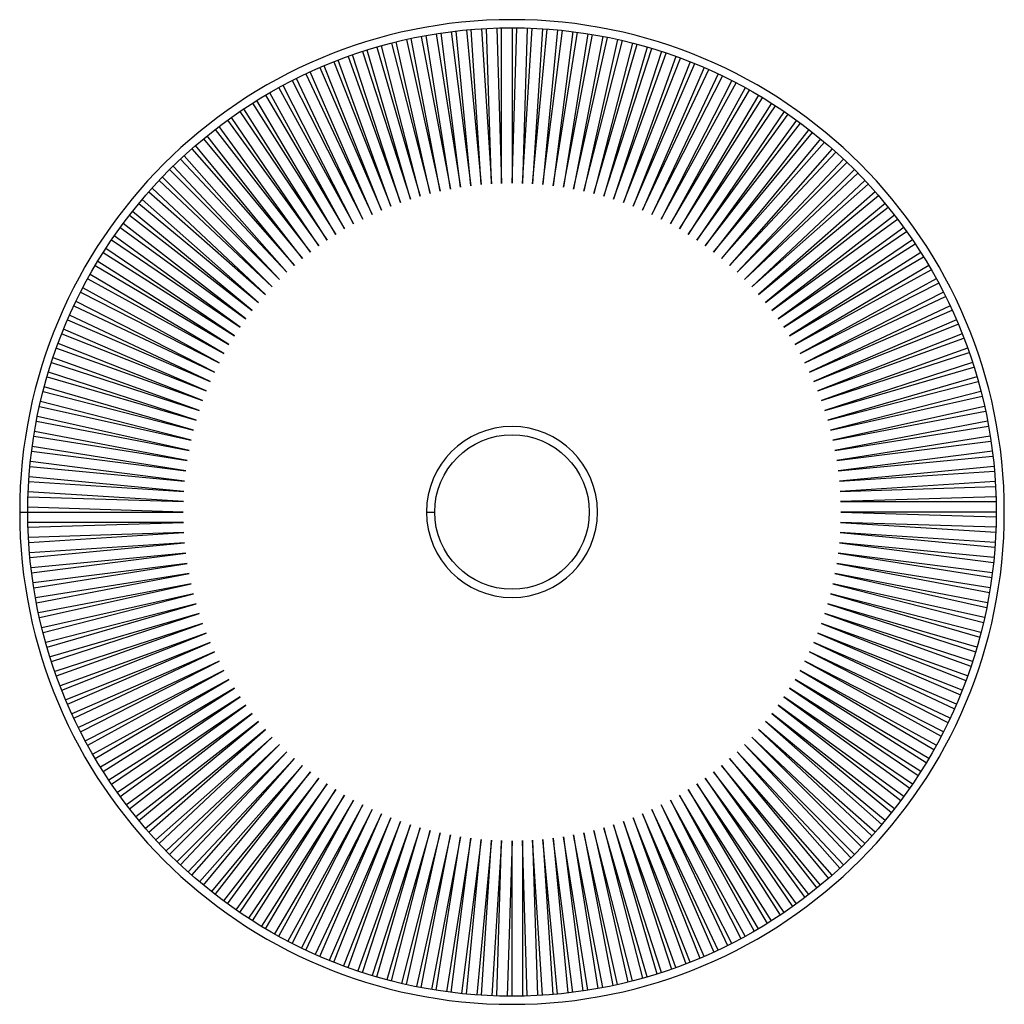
# Paper-space layout '_Posterior' of a CAD drawing. Header units: millimetres. Extents: x -303 to 303, y -303 to 303.
import ezdxf

# ---------------------------------------------------------------- set-up
doc = ezdxf.new("R2010")
doc.units = ezdxf.units.MM

psp = doc.layouts.new('_Posterior')

# ---------------------------------------------------------------- linework, layer by layer
at = {"color": 7, "linetype": 'Continuous', "lineweight": 25}
for p, q in [((-18.68, 296.91), (-12.69, 201.64)), ((-12.69, 201.64), (-15.69, 297.09)), ((-9.34, 297.35), (-6.35, 201.94)), ((-6.35, 201.94), (-6.35, 297.43)), ((0, 297.5), (0, 202.04)), ((0, 202.04), (3, 297.48)), ((9.34, 297.35), (6.35, 201.94)), ((6.35, 201.94), (12.34, 297.24)), ((18.68, 296.91), (12.69, 201.64)), ((12.69, 201.64), (21.67, 296.71)), ((-44.07, 197.17), (-61.97, 290.97)), ((-55.75, 292.23), (-37.86, 198.46)), ((-37.86, 198.46), (-52.8, 292.78)), ((-46.54, 293.84), (-31.61, 199.55)), ((-31.61, 199.55), (-43.57, 294.29)), ((-37.29, 295.15), (-25.32, 200.44)), ((-25.32, 200.44), (-34.31, 295.52)), ((-28, 296.18), (-19.01, 201.14)), ((-19.01, 201.14), (-25.01, 296.45)), ((28, 296.18), (19.01, 201.14)), ((19.01, 201.14), (30.98, 295.88)), ((37.29, 295.15), (25.32, 200.44)), ((25.32, 200.44), (40.26, 294.76)), ((46.54, 293.84), (31.61, 199.55)), ((31.61, 199.55), (49.5, 293.35)), ((55.75, 292.23), (37.86, 198.46)), ((37.86, 198.46), (58.69, 291.65)), ((-83, 285.69), (-56.37, 194.01)), ((-56.37, 194.01), (-80.12, 286.51)), ((-73.99, 288.15), (-50.24, 195.69)), ((-50.24, 195.69), (-71.08, 288.88)), ((-64.9, 290.34), (-44.07, 197.17)), ((64.9, 290.34), (44.07, 197.17)), ((44.07, 197.17), (67.82, 289.67)), ((73.99, 288.15), (50.24, 195.69)), ((50.24, 195.69), (76.89, 287.39)), ((83, 285.69), (56.37, 194.01)), ((56.37, 194.01), (85.88, 284.84)), ((-100.77, 279.91), (-68.44, 190.09)), ((-68.44, 190.09), (-97.95, 280.91)), ((-91.93, 282.94), (-62.43, 192.15)), ((-62.43, 192.15), (-89.08, 283.85)), ((91.93, 282.94), (62.43, 192.15)), ((62.43, 192.15), (94.78, 282)), ((100.77, 279.91), (68.44, 190.09)), ((68.44, 190.09), (103.59, 278.88)), ((-118.15, 273.03), (-80.24, 185.42)), ((-80.24, 185.42), (-115.39, 274.21)), ((-109.52, 276.61), (-74.37, 187.85)), ((-74.37, 187.85), (-106.72, 277.7)), ((109.52, 276.61), (74.37, 187.85)), ((74.37, 187.85), (112.3, 275.49)), ((118.15, 273.03), (80.24, 185.42)), ((-91.72, 180.02), (-132.38, 266.42)), ((-126.67, 269.19), (-86.02, 182.81)), ((-86.02, 182.81), (-123.95, 270.45)), ((80.24, 185.42), (120.9, 271.83)), ((126.67, 269.19), (86.02, 182.81)), ((86.02, 182.81), (129.38, 267.9)), ((-143.32, 260.7), (-97.33, 177.05)), ((-97.33, 177.05), (-140.69, 262.13)), ((-135.06, 265.07), (-91.72, 180.02)), ((135.06, 265.07), (91.72, 180.02)), ((91.72, 180.02), (137.73, 263.7)), ((143.32, 260.7), (97.33, 177.05)), ((-151.44, 256.07), (-102.84, 173.9)), ((-102.84, 173.9), (-148.85, 257.58)), ((97.33, 177.05), (145.94, 259.24)), ((151.44, 256.07), (102.84, 173.9)), ((102.84, 173.9), (154.01, 254.53)), ((-159.41, 251.19), (-108.26, 170.58)), ((-108.26, 170.58), (-156.87, 252.78)), ((159.41, 251.19), (108.26, 170.58)), ((108.26, 170.58), (161.93, 249.57)), ((-118.75, 163.45), (-172.43, 242.43)), ((-167.22, 246.06), (-113.56, 167.1)), ((-113.56, 167.1), (-164.73, 247.73)), ((167.22, 246.06), (113.56, 167.1)), ((113.56, 167.1), (169.69, 244.36)), ((-123.83, 159.64), (-179.96, 236.9)), ((-174.87, 240.68), (-118.75, 163.45)), ((174.87, 240.68), (118.75, 163.45)), ((118.75, 163.45), (177.28, 238.91)), ((-128.78, 155.67), (-187.31, 231.13)), ((-182.34, 235.07), (-123.83, 159.64)), ((182.34, 235.07), (123.83, 159.64)), ((123.83, 159.64), (184.7, 233.22)), ((-133.61, 151.55), (-194.48, 225.13)), ((-189.63, 229.23), (-128.78, 155.67)), ((189.63, 229.23), (128.78, 155.67)), ((128.78, 155.67), (191.94, 227.3)), ((-138.3, 147.28), (-201.46, 218.91)), ((-196.74, 223.16), (-133.61, 151.55)), ((196.74, 223.16), (133.61, 151.55)), ((133.61, 151.55), (198.98, 221.16)), ((-142.86, 142.86), (-208.23, 212.47)), ((-203.65, 216.87), (-138.3, 147.28)), ((203.65, 216.87), (138.3, 147.28)), ((138.3, 147.28), (205.83, 214.8)), ((-147.28, 138.3), (-214.8, 205.83)), ((-210.36, 210.36), (-142.86, 142.86)), ((210.36, 210.36), (142.86, 142.86)), ((142.86, 142.86), (212.47, 208.23)), ((-216.87, 203.65), (-147.28, 138.3)), ((216.87, 203.65), (147.28, 138.3)), ((147.28, 138.3), (218.91, 201.46)), ((-223.16, 196.74), (-151.55, 133.61)), ((-151.55, 133.61), (-221.16, 198.98)), ((223.16, 196.74), (151.55, 133.61)), ((151.55, 133.61), (225.13, 194.48)), ((-229.23, 189.63), (-155.67, 128.78)), ((-155.67, 128.78), (-227.3, 191.94)), ((229.23, 189.63), (155.67, 128.78)), ((-235.07, 182.34), (-159.64, 123.83)), ((-159.64, 123.83), (-233.22, 184.7)), ((155.67, 128.78), (231.13, 187.31)), ((235.07, 182.34), (159.64, 123.83)), ((-163.45, 118.75), (-238.91, 177.28)), ((159.64, 123.83), (236.9, 179.96)), ((-167.1, 113.56), (-244.36, 169.69)), ((-240.68, 174.87), (-163.45, 118.75)), ((240.68, 174.87), (163.45, 118.75)), ((163.45, 118.75), (242.43, 172.43)), ((-246.06, 167.22), (-167.1, 113.56)), ((246.06, 167.22), (167.1, 113.56)), ((167.1, 113.56), (247.73, 164.73)), ((-251.19, 159.41), (-170.58, 108.26)), ((-170.58, 108.26), (-249.57, 161.93)), ((251.19, 159.41), (170.58, 108.26)), ((-256.07, 151.44), (-173.9, 102.84)), ((-173.9, 102.84), (-254.53, 154.01)), ((170.58, 108.26), (252.78, 156.87)), ((256.07, 151.44), (173.9, 102.84)), ((-177.05, 97.33), (-259.24, 145.94)), ((173.9, 102.84), (257.58, 148.85)), ((-260.7, 143.32), (-177.05, 97.33)), ((260.7, 143.32), (177.05, 97.33)), ((177.05, 97.33), (262.13, 140.69)), ((-265.07, 135.06), (-180.02, 91.72)), ((-180.02, 91.72), (-263.7, 137.73)), ((265.07, 135.06), (180.02, 91.72)), ((-182.81, 86.02), (-267.9, 129.38)), ((180.02, 91.72), (266.42, 132.38)), ((-269.19, 126.67), (-182.81, 86.02)), ((269.19, 126.67), (182.81, 86.02)), ((182.81, 86.02), (270.45, 123.95)), ((-273.03, 118.15), (-185.42, 80.24)), ((-185.42, 80.24), (-271.83, 120.9)), ((273.03, 118.15), (185.42, 80.24)), ((185.42, 80.24), (274.21, 115.39)), ((-276.61, 109.52), (-187.85, 74.37)), ((-187.85, 74.37), (-275.49, 112.3)), ((276.61, 109.52), (187.85, 74.37)), ((-190.09, 68.44), (-278.88, 103.59)), ((187.85, 74.37), (277.7, 106.72)), ((-279.91, 100.77), (-190.09, 68.44)), ((279.91, 100.77), (190.09, 68.44)), ((190.09, 68.44), (280.91, 97.95)), ((-282.94, 91.93), (-192.15, 62.43)), ((-192.15, 62.43), (-282, 94.78)), ((282.94, 91.93), (192.15, 62.43)), ((-194.01, 56.37), (-284.84, 85.88)), ((192.15, 62.43), (283.85, 89.08)), ((-285.69, 83), (-194.01, 56.37)), ((285.69, 83), (194.01, 56.37)), ((194.01, 56.37), (286.51, 80.12)), ((-288.15, 73.99), (-195.69, 50.24)), ((-195.69, 50.24), (-287.39, 76.89)), ((288.15, 73.99), (195.69, 50.24)), ((-197.17, 44.07), (-289.67, 67.82)), ((195.69, 50.24), (288.88, 71.08)), ((-290.34, 64.9), (-197.17, 44.07)), ((290.34, 64.9), (197.17, 44.07)), ((197.17, 44.07), (290.97, 61.97)), ((-292.23, 55.75), (-198.46, 37.86)), ((-198.46, 37.86), (-291.65, 58.69)), ((292.23, 55.75), (198.46, 37.86)), ((-199.55, 31.61), (-293.35, 49.5)), ((198.46, 37.86), (292.78, 52.8)), ((-293.84, 46.54), (-199.55, 31.61)), ((293.84, 46.54), (199.55, 31.61)), ((199.55, 31.61), (294.29, 43.57)), ((-295.15, 37.29), (-200.44, 25.32)), ((-200.44, 25.32), (-294.76, 40.26)), ((295.15, 37.29), (200.44, 25.32)), ((-201.14, 19.01), (-295.88, 30.98)), ((200.44, 25.32), (295.52, 34.31)), ((-296.18, 28), (-201.14, 19.01)), ((296.18, 28), (201.14, 19.01)), ((201.14, 19.01), (296.45, 25.01)), ((-296.91, 18.68), (-201.64, 12.69)), ((-201.64, 12.69), (-296.71, 21.67)), ((296.91, 18.68), (201.64, 12.69)), ((-201.94, 6.35), (-297.24, 12.34)), ((201.64, 12.69), (297.09, 15.69)), ((-297.35, 9.34), (-201.94, 6.35)), ((297.35, 9.34), (201.94, 6.35)), ((201.94, 6.35), (297.43, 6.35)), ((-202.04, 0), (-297.48, 3)), ((-52.5, 0), (-47.5, 0)), ((297.5, 0), (202.04, 0)), ((202.04, 0), (297.48, -3)), ((-302.5, 0), (-202.04, 0)), ((-201.94, -6.35), (-297.43, -6.35)), ((-297.35, -9.34), (-201.94, -6.35)), ((297.35, -9.34), (201.94, -6.35)), ((201.94, -6.35), (297.24, -12.34)), ((-201.64, -12.69), (-297.09, -15.69)), ((-296.91, -18.68), (-201.64, -12.69)), ((296.91, -18.68), (201.64, -12.69)), ((201.64, -12.69), (296.71, -21.67)), ((-201.14, -19.01), (-296.45, -25.01)), ((-296.18, -28), (-201.14, -19.01)), ((296.18, -28), (201.14, -19.01)), ((201.14, -19.01), (295.88, -30.98)), ((-200.44, -25.32), (-295.52, -34.31)), ((-295.15, -37.29), (-200.44, -25.32)), ((295.15, -37.29), (200.44, -25.32)), ((200.44, -25.32), (294.76, -40.26)), ((-199.55, -31.61), (-294.29, -43.57)), ((-293.84, -46.54), (-199.55, -31.61)), ((293.84, -46.54), (199.55, -31.61)), ((199.55, -31.61), (293.35, -49.5)), ((-198.46, -37.86), (-292.78, -52.8)), ((-292.23, -55.75), (-198.46, -37.86)), ((292.23, -55.75), (198.46, -37.86)), ((198.46, -37.86), (291.65, -58.69)), ((-197.17, -44.07), (-290.97, -61.97)), ((-290.34, -64.9), (-197.17, -44.07)), ((290.34, -64.9), (197.17, -44.07)), ((197.17, -44.07), (289.67, -67.82)), ((-195.69, -50.24), (-288.88, -71.08)), ((-288.15, -73.99), (-195.69, -50.24)), ((288.15, -73.99), (195.69, -50.24)), ((195.69, -50.24), (287.39, -76.89)), ((-194.01, -56.37), (-286.51, -80.12)), ((-285.69, -83), (-194.01, -56.37)), ((285.69, -83), (194.01, -56.37)), ((194.01, -56.37), (284.84, -85.88)), ((-192.15, -62.43), (-283.85, -89.08)), ((-282.94, -91.93), (-192.15, -62.43)), ((282.94, -91.93), (192.15, -62.43)), ((192.15, -62.43), (282, -94.78)), ((-190.09, -68.44), (-280.91, -97.95)), ((-279.91, -100.77), (-190.09, -68.44)), ((279.91, -100.77), (190.09, -68.44)), ((190.09, -68.44), (278.88, -103.59)), ((-187.85, -74.37), (-277.7, -106.72)), ((-276.61, -109.52), (-187.85, -74.37)), ((276.61, -109.52), (187.85, -74.37)), ((187.85, -74.37), (275.49, -112.3)), ((-185.42, -80.24), (-274.21, -115.39)), ((-273.03, -118.15), (-185.42, -80.24)), ((273.03, -118.15), (185.42, -80.24)), ((185.42, -80.24), (271.83, -120.9)), ((-182.81, -86.02), (-270.45, -123.95)), ((-269.19, -126.67), (-182.81, -86.02)), ((269.19, -126.67), (182.81, -86.02)), ((182.81, -86.02), (267.9, -129.38)), ((-180.02, -91.72), (-266.42, -132.38)), ((-265.07, -135.06), (-180.02, -91.72)), ((265.07, -135.06), (180.02, -91.72)), ((180.02, -91.72), (263.7, -137.73)), ((-177.05, -97.33), (-262.13, -140.69)), ((-260.7, -143.32), (-177.05, -97.33)), ((-173.9, -102.84), (-257.58, -148.85)), ((-256.07, -151.44), (-173.9, -102.84)), ((256.07, -151.44), (173.9, -102.84)), ((173.9, -102.84), (254.53, -154.01)), ((260.7, -143.32), (177.05, -97.33)), ((177.05, -97.33), (259.24, -145.94)), ((-170.58, -108.26), (-252.78, -156.87)), ((-251.19, -159.41), (-170.58, -108.26)), ((251.19, -159.41), (170.58, -108.26)), ((170.58, -108.26), (249.57, -161.93)), ((-167.1, -113.56), (-247.73, -164.73)), ((-246.06, -167.22), (-167.1, -113.56)), ((246.06, -167.22), (167.1, -113.56)), ((167.1, -113.56), (244.36, -169.69)), ((-163.45, -118.75), (-242.43, -172.43)), ((-240.68, -174.87), (-163.45, -118.75)), ((240.68, -174.87), (163.45, -118.75)), ((163.45, -118.75), (238.91, -177.28)), ((-159.64, -123.83), (-236.9, -179.96)), ((-235.07, -182.34), (-159.64, -123.83)), ((235.07, -182.34), (159.64, -123.83)), ((159.64, -123.83), (233.22, -184.7)), ((-155.67, -128.78), (-231.13, -187.31)), ((-229.23, -189.63), (-155.67, -128.78)), ((229.23, -189.63), (155.67, -128.78)), ((155.67, -128.78), (227.3, -191.94)), ((-151.55, -133.61), (-225.13, -194.48)), ((-223.16, -196.74), (-151.55, -133.61)), ((-147.28, -138.3), (-218.91, -201.46)), ((-216.87, -203.65), (-147.28, -138.3)), ((216.87, -203.65), (147.28, -138.3)), ((147.28, -138.3), (214.8, -205.83)), ((223.16, -196.74), (151.55, -133.61)), ((151.55, -133.61), (221.16, -198.98)), ((-142.86, -142.86), (-212.47, -208.23)), ((-210.36, -210.36), (-142.86, -142.86)), ((210.36, -210.36), (142.86, -142.86)), ((142.86, -142.86), (208.23, -212.47)), ((-138.3, -147.28), (-205.83, -214.8)), ((-203.65, -216.87), (-138.3, -147.28)), ((203.65, -216.87), (138.3, -147.28)), ((138.3, -147.28), (201.46, -218.91)), ((-133.61, -151.55), (-198.98, -221.16)), ((-196.74, -223.16), (-133.61, -151.55)), ((-128.78, -155.67), (-191.94, -227.3)), ((-189.63, -229.23), (-128.78, -155.67)), ((189.63, -229.23), (128.78, -155.67)), ((128.78, -155.67), (187.31, -231.13)), ((196.74, -223.16), (133.61, -151.55)), ((133.61, -151.55), (194.48, -225.13)), ((-123.83, -159.64), (-184.7, -233.22)), ((-182.34, -235.07), (-123.83, -159.64)), ((182.34, -235.07), (123.83, -159.64)), ((123.83, -159.64), (179.96, -236.9)), ((-118.75, -163.45), (-177.28, -238.91)), ((-174.87, -240.68), (-118.75, -163.45)), ((-113.56, -167.1), (-169.69, -244.36)), ((-167.22, -246.06), (-113.56, -167.1)), ((167.22, -246.06), (113.56, -167.1)), ((113.56, -167.1), (164.73, -247.73)), ((174.87, -240.68), (118.75, -163.45)), ((118.75, -163.45), (172.43, -242.43)), ((-108.26, -170.58), (-161.93, -249.57)), ((-159.41, -251.19), (-108.26, -170.58)), ((-102.84, -173.9), (-154.01, -254.53)), ((-151.44, -256.07), (-102.84, -173.9)), ((151.44, -256.07), (102.84, -173.9)), ((102.84, -173.9), (148.85, -257.58)), ((159.41, -251.19), (108.26, -170.58)), ((108.26, -170.58), (156.87, -252.78)), ((-97.33, -177.05), (-145.94, -259.24)), ((-143.32, -260.7), (-97.33, -177.05)), ((-91.72, -180.02), (-137.73, -263.7)), ((-135.06, -265.07), (-91.72, -180.02)), ((135.06, -265.07), (91.72, -180.02)), ((91.72, -180.02), (132.38, -266.42)), ((143.32, -260.7), (97.33, -177.05)), ((97.33, -177.05), (140.69, -262.13)), ((-86.02, -182.81), (-129.38, -267.9)), ((-126.67, -269.19), (-86.02, -182.81)), ((-80.24, -185.42), (-120.9, -271.83)), ((-118.15, -273.03), (-80.24, -185.42)), ((118.15, -273.03), (80.24, -185.42)), ((80.24, -185.42), (115.39, -274.21)), ((126.67, -269.19), (86.02, -182.81)), ((86.02, -182.81), (123.95, -270.45)), ((-74.37, -187.85), (-112.3, -275.49)), ((-109.52, -276.61), (-74.37, -187.85)), ((-68.44, -190.09), (-103.59, -278.88)), ((-100.77, -279.91), (-68.44, -190.09)), ((-62.43, -192.15), (-94.78, -282)), ((-91.93, -282.94), (-62.43, -192.15)), ((91.93, -282.94), (62.43, -192.15)), ((62.43, -192.15), (89.08, -283.85)), ((100.77, -279.91), (68.44, -190.09)), ((68.44, -190.09), (97.95, -280.91)), ((109.52, -276.61), (74.37, -187.85)), ((74.37, -187.85), (106.72, -277.7)), ((-56.37, -194.01), (-85.88, -284.84)), ((-83, -285.69), (-56.37, -194.01)), ((-50.24, -195.69), (-76.89, -287.39)), ((-73.99, -288.15), (-50.24, -195.69)), ((-44.07, -197.17), (-67.82, -289.67)), ((-64.9, -290.34), (-44.07, -197.17)), ((-37.86, -198.46), (-58.69, -291.65)), ((-55.75, -292.23), (-37.86, -198.46)), ((-31.61, -199.55), (-49.5, -293.35)), ((-46.54, -293.84), (-31.61, -199.55)), ((46.54, -293.84), (31.61, -199.55)), ((31.61, -199.55), (43.57, -294.29)), ((55.75, -292.23), (37.86, -198.46)), ((37.86, -198.46), (52.8, -292.78)), ((64.9, -290.34), (44.07, -197.17)), ((44.07, -197.17), (61.97, -290.97)), ((73.99, -288.15), (50.24, -195.69)), ((50.24, -195.69), (71.08, -288.88)), ((83, -285.69), (56.37, -194.01)), ((56.37, -194.01), (80.12, -286.51)), ((-25.32, -200.44), (-40.26, -294.76)), ((-37.29, -295.15), (-25.32, -200.44)), ((-19.01, -201.14), (-30.98, -295.88)), ((-28, -296.18), (-19.01, -201.14)), ((-12.69, -201.64), (-21.67, -296.71)), ((-18.68, -296.91), (-12.69, -201.64)), ((-6.35, -201.94), (-12.34, -297.24)), ((-9.34, -297.35), (-6.35, -201.94)), ((0, -202.04), (-3, -297.48)), ((0, -297.5), (0, -202.04)), ((9.34, -297.35), (6.35, -201.94)), ((6.35, -201.94), (6.35, -297.43)), ((18.68, -296.91), (12.69, -201.64)), ((12.69, -201.64), (15.69, -297.09)), ((28, -296.18), (19.01, -201.14)), ((19.01, -201.14), (25.01, -296.45)), ((37.29, -295.15), (25.32, -200.44)), ((25.32, -200.44), (34.31, -295.52))]:
    psp.add_line(p, q, dxfattribs=at)
for radius in [297.5, 47.5]:
    psp.add_circle((0, 0), radius, dxfattribs=at)
for radius, start, end in [(302.5, 0, 180), (52.5, 0, 180), (302.5, 180, 0), (52.5, 180, 0)]:
    psp.add_arc((0, 0), radius, start, end, dxfattribs=at)

doc.saveas('drawing.dxf')
